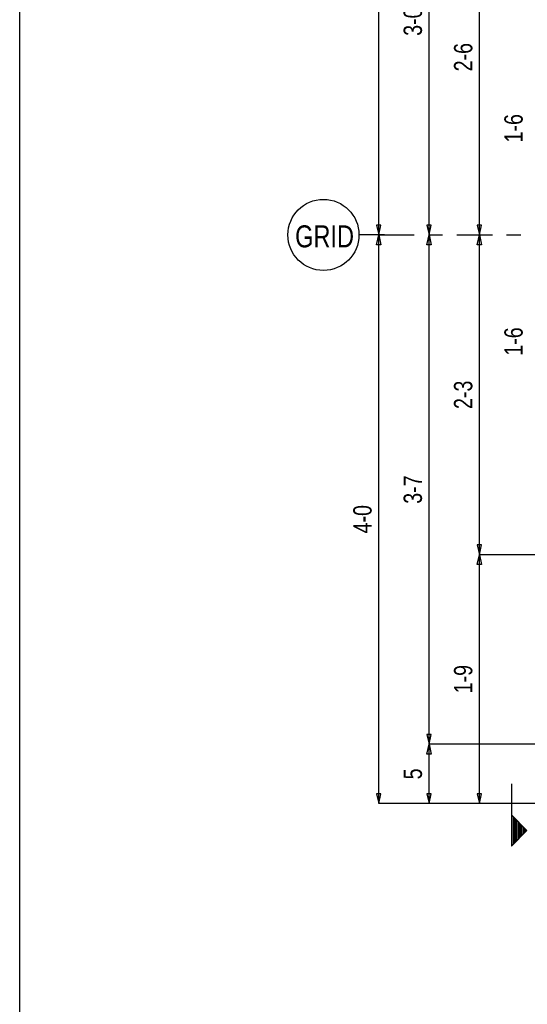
# Model space of a CAD drawing. Header units: inches. Extents: x -17.2 to 17.5, y -11.2 to 11.2.
# Tile 2 of 13: x -17.2 to -13.7, y -1.9 to 5.1. Entities that reach past the tile are written whole.
import ezdxf
from ezdxf.enums import TextEntityAlignment as Align

# ---------------------------------------------------------------- set-up
doc = ezdxf.new("R2010")
doc.units = ezdxf.units.IN
doc.header["$LTSCALE"] = 2.5
doc.header["$MEASUREMENT"] = 0
doc.linetypes.add('SDS2_7', pattern=[0.175, 0.1, -0.025, 0.025, -0.025])
doc.layers.add('Layer_0', color=7, linetype='Continuous')

msp = doc.modelspace()

# ---------------------------------------------------------------- linework, layer by layer
at = {"color": 1, "linetype": 'Continuous'}
for p, q in [((-14.7251, 3.5401), (-14.7251, 7.5401)), ((-14.3709, 3.5401), (-14.3709, 6.5401)), ((-14.0168, 3.5401), (-14.0168, 6.0401)), ((-14.7104, 3.609), (-14.7399, 3.609)), ((-14.7399, 3.609), (-14.7251, 3.5401)), ((-14.7251, 3.5401), (-14.7104, 3.609)), ((-14.3562, 3.609), (-14.3857, 3.609)), ((-14.3857, 3.609), (-14.3709, 3.5401)), ((-14.3709, 3.5401), (-14.3562, 3.609)), ((-14.002, 3.609), (-14.0315, 3.609)), ((-14.0315, 3.609), (-14.0168, 3.5401)), ((-14.0168, 3.5401), (-14.002, 3.609)), ((-14.8623, 3.5401), (-14.8623, 3.5401)), ((-14.7251, 3.5401), (-14.8599, 3.5401)), ((-14.7399, 3.4712), (-14.7251, 3.5401)), ((-14.7251, -0.4599), (-14.7251, 3.5401)), ((-14.7251, 3.5401), (-14.7104, 3.4712)), ((-14.6834, 3.5401), (-14.7251, 3.5401)), ((-14.6834, 3.5401), (-14.7251, 3.5401)), ((-14.3857, 3.4712), (-14.3709, 3.5401)), ((-14.3709, -0.0432), (-14.3709, 3.5401)), ((-14.3709, 3.5401), (-14.3562, 3.4712)), ((-14.3709, 3.5401), (-14.3709, 3.5401)), ((-14.3709, 3.5401), (-14.3709, 3.5401)), ((-14.0315, 3.4712), (-14.0168, 3.5401)), ((-14.0168, 1.2901), (-14.0168, 3.5401)), ((-14.0168, 3.5401), (-14.002, 3.4712)), ((-14.0168, 3.5401), (-14.0168, 3.5401)), ((-14.0168, 3.5401), (-14.0168, 3.5401)), ((-14.7104, 3.4712), (-14.7399, 3.4712)), ((-14.3562, 3.4712), (-14.3857, 3.4712)), ((-14.002, 3.4712), (-14.0315, 3.4712)), ((-14.002, 1.359), (-14.0315, 1.359)), ((-14.0315, 1.359), (-14.0168, 1.2901)), ((-14.0168, 1.2901), (-14.002, 1.359)), ((-14.0315, 1.2212), (-14.0168, 1.2901)), ((-8.7653, 1.2901), (-14.0168, 1.2901)), ((-14.0168, -0.4599), (-14.0168, 1.2901)), ((-14.0168, 1.2901), (-14.002, 1.2212)), ((-14.0168, 1.2901), (-14.0168, 1.2901)), ((-14.002, 1.2212), (-14.0315, 1.2212)), ((-14.3562, 0.0257), (-14.3857, 0.0257)), ((-14.3857, 0.0257), (-14.3709, -0.0432)), ((-14.3709, -0.0432), (-14.3562, 0.0257)), ((-14.3857, -0.1121), (-14.3709, -0.0432)), ((-14.3709, -0.4599), (-14.3709, -0.0432)), ((-14.3709, -0.0432), (-14.3562, -0.1121)), ((-6.7615, -0.0432), (-14.3709, -0.0432)), ((-14.3709, -0.0432), (-14.3709, -0.0432)), ((-14.3562, -0.1121), (-14.3857, -0.1121)), ((-13.7913, -0.3214), (-13.7913, -0.7589)), ((-14.7104, -0.391), (-14.7399, -0.391)), ((-14.7399, -0.391), (-14.7251, -0.4599)), ((-14.7251, -0.4599), (-14.7104, -0.391)), ((-14.3562, -0.391), (-14.3857, -0.391)), ((-14.3857, -0.391), (-14.3709, -0.4599)), ((-14.3709, -0.4599), (-14.3562, -0.391)), ((-14.002, -0.391), (-14.0315, -0.391)), ((-14.0315, -0.391), (-14.0168, -0.4599)), ((-14.0168, -0.4599), (-14.002, -0.391)), ((-14.3709, -0.4599), (-14.7251, -0.4599)), ((-14.0168, -0.4599), (-14.3709, -0.4599)), ((-8.7653, -0.4599), (-14.0168, -0.4599)), ((-13.682, -0.6496), (-13.7913, -0.5402)), ((-13.7768, -0.5577), (-13.7768, -0.7414)), ((-13.7593, -0.5752), (-13.7593, -0.7239)), ((-13.7418, -0.5927), (-13.7418, -0.7064)), ((-13.7243, -0.6102), (-13.7243, -0.6889)), ((-13.7913, -0.7589), (-13.682, -0.6496)), ((-13.7068, -0.6277), (-13.7068, -0.6714)), ((-13.6893, -0.6452), (-13.6893, -0.6539))]:
    msp.add_line(p, q, dxfattribs=at)
at = {"color": 1, "linetype": 'SDS2_7'}
msp.add_line((-14.7251, 3.5401), (-3.369, 3.5401), dxfattribs=at)
at = {"color": 2, "linetype": 'Continuous'}
for p, q in [((-13.7855, -0.7502), (-13.7855, -0.5489)), ((-13.768, -0.7327), (-13.768, -0.5664)), ((-13.7505, -0.7152), (-13.7505, -0.5839)), ((-13.733, -0.6977), (-13.733, -0.6014)), ((-13.7155, -0.6802), (-13.7155, -0.6189)), ((-13.698, -0.6364), (-13.698, -0.6627))]:
    msp.add_line(p, q, dxfattribs=at)
at = {"color": 1, "linetype": 'Continuous'}
msp.add_circle((-15.1135, 3.5401), 0.25, dxfattribs=at)
at = {"layer": 'Layer_0', "color": 2, "linetype": 'Continuous'}
msp.add_line((-17.25, -11.25), (-17.25, 11.25), dxfattribs=at)

# ---------------------------------------------------------------- texts
at = {"color": 2, "linetype": 'Continuous', "width": 0.8}
for s, height, p in [('3-0', 0.12902, (-14.4206, 5.0401)), ('2-6', 0.12902, (-14.0664, 4.7901)), ('1-6', 0.12902, (-13.7122, 4.2901)), ('1-6', 0.12902, (-13.7122, 2.7901)), ('2-3', 0.12902, (-14.0664, 2.4151)), ('3-7', 0.12902, (-14.4206, 1.7485)), ('4-0', 0.12902, (-14.7747, 1.5401)), ('1-9', 0.12902, (-14.0664, 0.4151)), ('5', 0.129, (-14.4206, -0.2515))]:
    msp.add_text(s, height=height, rotation=90, dxfattribs=at).set_placement(p, align=Align.CENTER)
msp.add_text('GRID', height=0.15483, dxfattribs=at).set_placement((-15.1056, 3.4523), align=Align.CENTER)

doc.saveas('drawing.dxf')
